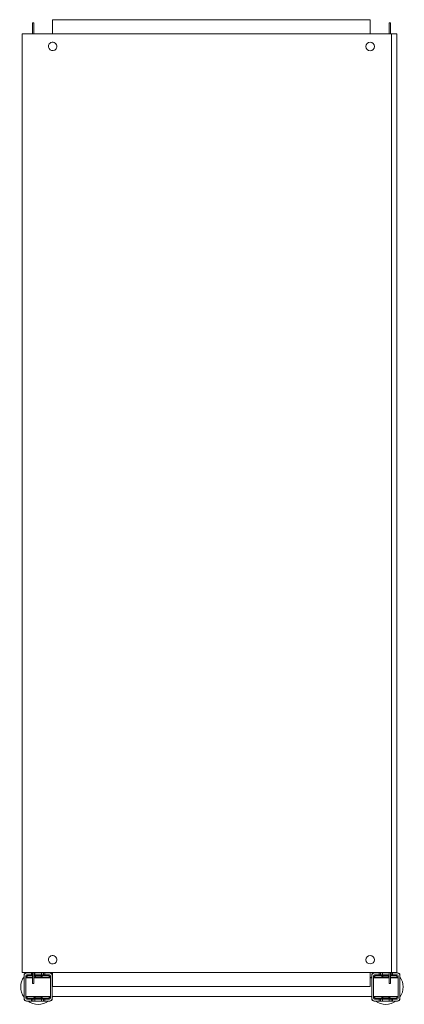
# Model space of a CAD drawing. Header units: millimetres. Extents: x -21 to 388, y -712 to 337.
import ezdxf

# ---------------------------------------------------------------- set-up
doc = ezdxf.new("R2010")
doc.units = ezdxf.units.MM

msp = doc.modelspace()

# ---------------------------------------------------------------- linework, layer by layer
at = {"color": 0, "linetype": 'Continuous', "lineweight": 0}
for p, q in [((13.6, 336.8), (351.6, 336.8)), ((13.6, 336.8), (13.6, 321.8)), ((351.6, 321.8), (351.6, 336.8)), ((-8, 333.6), (-6.5, 333.6)), ((-8, 333.6), (-8, 331.8)), ((-8, 321.8), (-8, 331.8)), ((-6.5, 333.6), (-6.5, 331.8)), ((-6.5, 321.8), (-6.5, 331.8)), ((373.2, 333.6), (371.7, 333.6)), ((371.7, 331.8), (371.7, 333.6)), ((371.7, 331.8), (371.7, 321.8)), ((373.2, 331.8), (373.2, 333.6)), ((373.2, 331.8), (373.2, 321.8)), ((-18.9, 321.8), (-18.9, -678.2)), ((-15.6, 321.8), (-18.9, 321.8)), ((-15.6, 321.8), (372.1, 321.8)), ((372.1, 321.8), (374.1, 321.8)), ((374.1, 321.8), (374.1, -678.2)), ((380.1, 321.8), (374.1, 321.8)), ((380.1, 321.8), (380.1, -678.2)), ((-18.9, -678.2), (-15.6, -678.2)), ((-16.8, -681.2), (-16.8, -681.7)), ((-16.8, -681.7), (-16.8, -705.7)), ((-15.6, -678.2), (372.1, -678.2)), ((-14.8, -681.7), (-14.8, -705.7)), ((-13.8, -678.7), (-14.3, -678.7)), ((-8.8, -678.7), (-13.8, -678.7)), ((-8.8, -680.7), (-13.8, -680.7)), ((-8, -681.2), (-11.8, -681.2)), ((-8, -681.7), (-11.8, -681.7)), ((-8.8, -680.7), (-8.8, -678.7)), ((-8.8, -678.7), (-8, -678.7)), ((-8.8, -680.7), (-8, -680.7)), ((-8, -688.2), (-8, -678.2)), ((-6.5, -688.2), (-6.5, -678.2)), ((-6.5, -678.7), (-5.3, -678.7)), ((-6.5, -680.7), (-5.3, -680.7)), ((8.2, -681.2), (-6.5, -681.2)), ((8.2, -681.7), (-6.5, -681.7)), ((1.7, -678.7), (-5.3, -678.7)), ((-5.3, -678.7), (-5.3, -680.7)), ((1.7, -680.7), (-5.3, -680.7)), ((1.7, -680.7), (1.7, -678.7)), ((1.7, -678.7), (3.8, -678.7)), ((1.7, -680.7), (3.8, -680.7)), ((3.8, -678.7), (5.2, -678.7)), ((3.8, -678.7), (3.8, -680.7)), ((3.8, -680.7), (5.2, -680.7)), ((10.2, -678.7), (5.2, -678.7)), ((5.2, -678.7), (5.2, -680.7)), ((10.2, -680.7), (5.2, -680.7)), ((10.7, -678.7), (10.2, -678.7)), ((11.2, -705.7), (11.2, -681.7)), ((13.2, -681.7), (13.2, -681.2)), ((13.2, -705.7), (13.2, -681.7)), ((13.6, -678.2), (13.6, -693.2)), ((351.6, -693.2), (351.6, -678.2)), ((353.2, -681.2), (353.2, -681.7)), ((353.2, -681.7), (353.2, -705.7)), ((355.2, -681.7), (355.2, -705.7)), ((356.2, -678.7), (355.7, -678.7)), ((361.2, -678.7), (356.2, -678.7)), ((361.2, -680.7), (356.2, -680.7)), ((371.7, -681.2), (358.2, -681.2)), ((371.7, -681.7), (358.2, -681.7)), ((361.2, -680.7), (361.2, -678.7)), ((362.6, -678.7), (361.2, -678.7)), ((361.2, -680.7), (362.6, -680.7)), ((364.7, -678.7), (362.6, -678.7)), ((362.6, -680.7), (362.6, -678.7)), ((362.6, -680.7), (364.7, -680.7)), ((371.7, -678.7), (364.7, -678.7)), ((364.7, -678.7), (364.7, -680.7)), ((371.7, -680.7), (364.7, -680.7)), ((371.7, -678.2), (371.7, -678.7)), ((371.7, -680.7), (371.7, -678.7)), ((371.7, -680.7), (371.7, -688.2)), ((374.1, -678.2), (372.1, -678.2)), ((373.2, -678.2), (373.2, -688.2)), ((373.8, -678.7), (373.2, -678.7)), ((373.2, -680.7), (373.8, -680.7)), ((378.2, -681.2), (373.2, -681.2)), ((378.2, -681.7), (373.2, -681.7)), ((375.2, -678.7), (373.8, -678.7)), ((373.8, -680.7), (373.8, -678.7)), ((373.8, -680.7), (375.2, -680.7)), ((374.1, -678.2), (380.1, -678.2)), ((380.2, -678.7), (375.2, -678.7)), ((375.2, -678.7), (375.2, -680.7)), ((380.2, -680.7), (375.2, -680.7)), ((380.7, -678.7), (380.2, -678.7)), ((381.2, -705.7), (381.2, -681.7)), ((383.2, -681.7), (383.2, -681.2)), ((383.2, -705.7), (383.2, -681.7)), ((-14.8, -683.6), (-8, -683.6)), ((-14.8, -683.7), (-12.8, -683.7)), ((-14.8, -683.8), (-8, -683.8)), ((-8, -683.7), (-12.8, -683.7)), ((-12.8, -683.7), (-12.8, -683.8)), ((-8, -688.2), (-8, -690)), ((-8, -690), (-6.5, -690)), ((-6.5, -683.6), (11.2, -683.6)), ((-0.8, -683.7), (-6.5, -683.7)), ((-6.5, -683.8), (11.2, -683.8)), ((-6.5, -688.2), (-6.5, -690)), ((-0.8, -683.8), (-0.8, -683.7)), ((-0.8, -683.7), (1.2, -683.7)), ((1.2, -683.7), (1.2, -683.8)), ((13.2, -683.6), (13.6, -683.6)), ((13.2, -683.8), (13.6, -683.8)), ((351.6, -683.6), (353.2, -683.6)), ((351.6, -683.8), (353.2, -683.8)), ((355.2, -683.6), (371.7, -683.6)), ((355.2, -683.8), (371.7, -683.8)), ((365.2, -683.8), (365.2, -683.7)), ((365.2, -683.7), (367.2, -683.7)), ((371.7, -683.7), (367.2, -683.7)), ((367.2, -683.7), (367.2, -683.8)), ((371.7, -690), (371.7, -688.2)), ((373.2, -690), (371.7, -690)), ((373.2, -683.6), (381.2, -683.6)), ((379.2, -683.7), (373.2, -683.7)), ((373.2, -683.8), (381.2, -683.8)), ((373.2, -690), (373.2, -688.2)), ((379.2, -683.8), (379.2, -683.7)), ((379.2, -683.7), (381.2, -683.7)), ((351.6, -693.2), (13.6, -693.2)), ((-16.8, -705.7), (-16.8, -706.2)), ((-14.8, -703.8), (11.2, -703.8)), ((-14.3, -708.7), (-13.8, -708.7)), ((-13.8, -706.7), (-8.8, -706.7)), ((-13.8, -708.7), (-8.8, -708.7)), ((-11.8, -705.7), (8.2, -705.7)), ((-11.8, -706.2), (8.2, -706.2)), ((-8.8, -708.7), (-8.8, -706.7)), ((-7.4, -706.7), (-8.8, -706.7)), ((-8.8, -708.7), (-7.4, -708.7)), ((-5.3, -706.7), (-7.4, -706.7)), ((-7.4, -706.7), (-7.4, -708.7)), ((-7.4, -708.7), (-5.3, -708.7)), ((-5.3, -706.7), (1.7, -706.7)), ((-5.3, -706.7), (-5.3, -708.7)), ((-5.3, -708.7), (1.7, -708.7)), ((1.7, -708.7), (1.7, -706.7)), ((3.8, -706.7), (1.7, -706.7)), ((1.7, -708.7), (3.8, -708.7)), ((5.2, -706.7), (3.8, -706.7)), ((3.8, -706.7), (3.8, -708.7)), ((3.8, -708.7), (5.2, -708.7)), ((5.2, -706.7), (10.2, -706.7)), ((5.2, -706.7), (5.2, -708.7)), ((5.2, -708.7), (10.2, -708.7)), ((10.2, -708.7), (10.7, -708.7)), ((13.2, -703.8), (353.2, -703.8)), ((13.2, -706.2), (13.2, -705.7)), ((353.2, -705.7), (353.2, -706.2)), ((355.2, -703.8), (381.2, -703.8)), ((355.7, -708.7), (356.2, -708.7)), ((356.2, -706.7), (361.2, -706.7)), ((356.2, -708.7), (361.2, -708.7)), ((358.2, -705.7), (378.2, -705.7)), ((358.2, -706.2), (378.2, -706.2)), ((361.2, -708.7), (361.2, -706.7)), ((362.6, -706.7), (361.2, -706.7)), ((362.6, -708.7), (361.2, -708.7)), ((364.7, -706.7), (362.6, -706.7)), ((362.6, -708.7), (362.6, -706.7)), ((364.7, -708.7), (362.6, -708.7)), ((364.7, -706.7), (371.7, -706.7)), ((364.7, -706.7), (364.7, -708.7)), ((364.7, -708.7), (371.7, -708.7)), ((371.7, -708.7), (371.7, -706.7)), ((373.8, -706.7), (371.7, -706.7)), ((373.8, -708.7), (371.7, -708.7)), ((375.2, -706.7), (373.8, -706.7)), ((373.8, -708.7), (373.8, -706.7)), ((375.2, -708.7), (373.8, -708.7)), ((375.2, -706.7), (380.2, -706.7)), ((375.2, -706.7), (375.2, -708.7)), ((375.2, -708.7), (380.2, -708.7)), ((380.2, -708.7), (380.7, -708.7)), ((383.2, -706.2), (383.2, -705.7))]:
    msp.add_line(p, q, dxfattribs=at)
for centre, radius, start, end in [((13.6, 308.3), 4.5, 143.5876, 323.5876), ((13.6, 308.3), 4.5, 323.5876, 143.5876), ((351.6, 308.3), 4.5, 0, 180), ((351.6, 308.3), 4.5, 180, 0), ((13.6, -664.7), 4.5, 323.5876, 143.5876), ((351.6, -664.7), 4.5, 0, 180), ((13.6, -664.7), 4.5, 143.5876, 323.5876), ((351.6, -664.7), 4.5, 180, 0), ((-13.8, -681.7), 3, 90, 180), ((-14.3, -681.2), 2.5, 90, 180), ((-13.8, -681.7), 1, 90, 180), ((-11.8, -683.7), 2.5, 90, 177.7076), ((-11.8, -683.7), 1.99, 90, 177.1251), ((8.2, -683.7), 2.5, 2.2924, 90), ((8.2, -683.7), 1.99, 2.8749, 90), ((10.2, -681.7), 3, 0, 90), ((10.2, -681.7), 1, 0, 90), ((10.7, -681.2), 2.5, 0, 90), ((356.2, -681.7), 3, 90, 180), ((355.7, -681.2), 2.5, 90, 180), ((356.2, -681.7), 1, 90, 180), ((358.2, -683.7), 2.5, 90, 177.7076), ((358.2, -683.7), 1.99, 90, 177.1251), ((378.2, -683.7), 2.5, 2.2924, 90), ((378.2, -683.7), 1.99, 2.8749, 90), ((380.2, -681.7), 3, 0, 90), ((380.2, -681.7), 1, 0, 90), ((380.7, -681.2), 2.5, 0, 90), ((-1.8, -693.7), 11.5, 90, 114.1628), ((-1.8, -693.7), 11.5, 61.4333, 90), ((368.2, -693.7), 11.5, 90, 118.5667), ((368.2, -693.7), 11.5, 72.2811, 90), ((368.2, -693.7), 11.5, 61.4333, 64.2285), ((-13.8, -705.7), 3, 180, 270), ((-14.3, -706.2), 2.5, 180, 270), ((-13.8, -705.7), 1, 180, 270), ((-11.8, -703.7), 2.5, 182.2924, 270), ((-11.8, -703.7), 1.99, 182.8749, 270), ((-1.8, -693.7), 11.5, 241.4333, 270), ((-1.8, -693.7), 11.5, 270, 298.5667), ((8.2, -703.7), 2.5, 270, 357.7076), ((8.2, -703.7), 1.99, 270, 357.1251), ((10.2, -705.7), 1, 270, 0), ((10.2, -705.7), 3, 270, 0), ((10.7, -706.2), 2.5, 270, 0), ((356.2, -705.7), 3, 180, 270), ((355.7, -706.2), 2.5, 180, 270), ((356.2, -705.7), 1, 180, 270), ((358.2, -703.7), 2.5, 182.2924, 270), ((358.2, -703.7), 1.99, 182.8749, 270), ((368.2, -693.7), 11.5, 241.4333, 270), ((368.2, -693.7), 11.5, 270, 298.5667), ((378.2, -703.7), 2.5, 270, 357.7076), ((378.2, -703.7), 1.99, 270, 357.1251), ((380.2, -705.7), 1, 270, 0), ((380.2, -705.7), 3, 270, 0), ((380.7, -706.2), 2.5, 270, 0)]:
    msp.add_arc(centre, radius, start, end, dxfattribs=at)
at = {"color": 0, "linetype": 'Continuous', "lineweight": 0, "extrusion": (0, 0, -1)}
for centre, start, end in [((1.8, -693.7), 54.1752, 56.9125), ((1.8, -693.7), 123.0875, 125.8248), ((-368.2, -693.7), 54.1752, 56.9125), ((-368.2, -693.7), 123.0875, 125.8248), ((1.8, -693.7), 324.1752, 35.8248), ((1.8, -693.7), 144.1752, 146.329), ((-368.2, -693.7), 33.0893, 35.8248), ((-368.2, -693.7), 144.1752, 215.8248), ((1.8, -693.7), 270, 305.8248), ((1.8, -693.7), 234.1752, 270), ((1.8, -693.7), 213.0893, 215.8248), ((-368.2, -693.7), 324.1752, 326.9107), ((-368.2, -693.7), 270, 305.8248), ((-368.2, -693.7), 234.1752, 270)]:
    msp.add_arc(centre, 18.5, start, end, dxfattribs=at)

doc.saveas('drawing.dxf')
